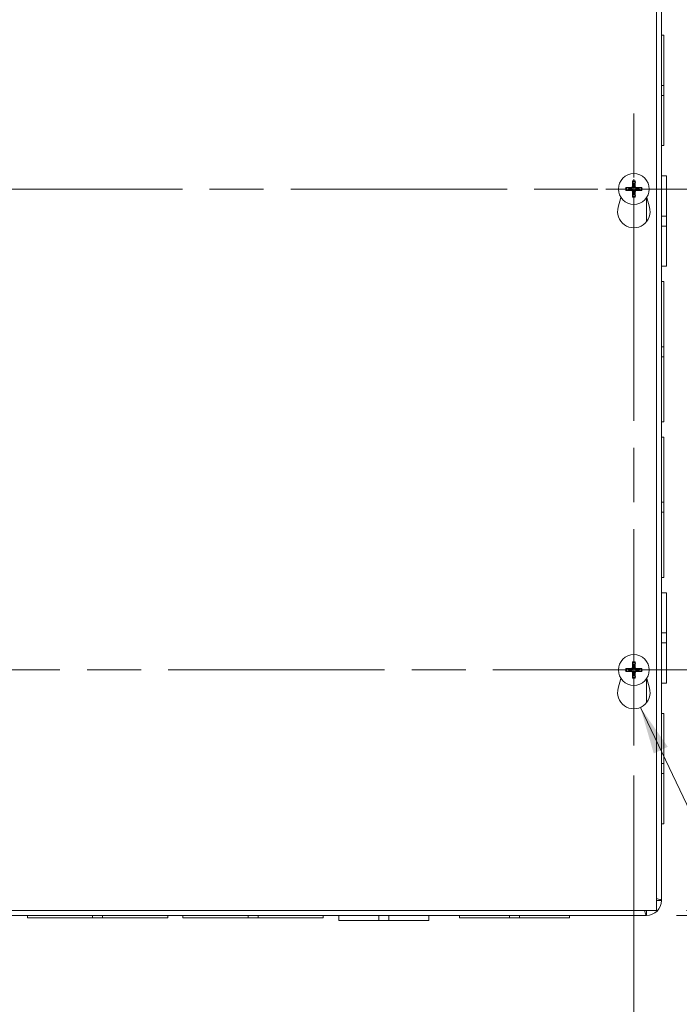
# Model space of a CAD drawing. Header units: inches. Extents: x 5.1 to 98.5, y 2.8 to 61.4.
# Tile 4 of 12: x 30.3 to 38.6, y 29 to 41.3. Entities that reach past the tile are written whole.
import ezdxf

# ---------------------------------------------------------------- set-up
doc = ezdxf.new("R2010")
doc.units = ezdxf.units.IN
doc.header["$LTSCALE"] = 6
doc.header["$MEASUREMENT"] = 0
doc.linetypes.add('CHAIN', pattern=[0.7087, 0.4724, -0.0591, 0.1181, -0.0591])
for name, color, linetype, lineweight in [('Center Mark (ANSI)', 7, 'Continuous', 5), ('Centerline (ANSI)', 7, 'Continuous', 5), ('Dimension (ANSI)', 7, 'Continuous', 5), ('Symbol (ANSI)', 7, 'Continuous', 5), ('Visible (ANSI)', 7, 'Continuous', 5), ('Visible Narrow (ANSI)', 7, 'Continuous', 5)]:
    doc.layers.add(name, color=color, linetype=linetype, lineweight=lineweight)
doc.styles.add('ROMANS', font='RomanS.shx')
doc.dimstyles.new('Default (ANSI)', dxfattribs={"dimscale": 6, "dimtxt": 0.08, "dimasz": 0.098425, "dimexe": 0.125, "dimexo": 0.0625, "dimgap": 0.031496, "dimtad": 0, "dimtih": 1, "dimtoh": 1, "dimrnd": 1e-08, "dimzin": 0, "dimdsep": 46, "dimtxsty": 'ROMANS', "dimcen": 0.09, "dimdle": 0.393701, "dimclrd": 256, "dimclre": 256, "dimclrt": 256, "dimadec": 0, "dimazin": 0, "dimtfac": 1.25, "dimtofl": 0, "dimtmove": 0, "dimatfit": 3, "dimfxl": 0, "dimtolj": 1, "dimtzin": 0, "dimlwd": -1, "dimlwe": -1, "dimarcsym": 0})
doc.dimstyles.new('Default (ANSI)$7', dxfattribs={"dimscale": 6, "dimtxt": 0.08, "dimasz": 0.098425, "dimexe": 0.125, "dimexo": 0.0625, "dimgap": 0.031496, "dimtad": 0, "dimtih": 1, "dimtoh": 1, "dimrnd": 1e-08, "dimzin": 0, "dimdsep": 46, "dimtxsty": 'ROMANS', "dimcen": 0.09, "dimdle": 0.393701, "dimclrd": 256, "dimclre": 256, "dimclrt": 256, "dimadec": 0, "dimazin": 0, "dimtfac": 1.25, "dimtofl": 0, "dimtmove": 0, "dimatfit": 3, "dimfxl": 0, "dimtolj": 1, "dimtzin": 0, "dimlwd": -1, "dimlwe": -1, "dimarcsym": 0})

# ---------------------------------------------------------------- blocks, each defined once
blk = doc.blocks.new('*D7')
at = {"layer": 'Defpoints', "color": 0}
for p in [(38.147, 42.265), (38.147, 30.14), (46.51, 30.14)]:
    blk.add_point(p, dxfattribs=at)
at = {"layer": 'Dimension (ANSI)'}
for p, q in [((38.522, 42.265), (47.26, 42.265)), ((46.51, 41.675), (46.51, 37.432)), ((46.51, 30.731), (46.51, 34.974)), ((38.522, 30.14), (47.26, 30.14))]:
    blk.add_line(p, q, dxfattribs=at)
for points in [[(46.411, 41.675), (46.608, 41.675), (46.51, 42.265)], [(46.411, 30.731), (46.608, 30.731), (46.51, 30.14)]]:
    blk.add_solid(points, dxfattribs=at)
at = {"layer": 'Dimension (ANSI)', "insert": (46.51, 36.203), "char_height": 0.48, "attachment_point": 5, "style": 'ROMANS'}
blk.add_mtext('\\A1;12.13\\PTUB\\PHEIGHT', dxfattribs=at)
blk = doc.blocks.new('*D8')
at = {"layer": 'Defpoints', "color": 0}
for p in [(38.271, 42.203), (38.271, 30.203), (42.534, 30.203)]:
    blk.add_point(p, dxfattribs=at)
at = {"layer": 'Dimension (ANSI)'}
for p, q in [((38.646, 42.203), (43.284, 42.203)), ((42.534, 41.612), (42.534, 37.432)), ((42.534, 30.793), (42.534, 34.974)), ((38.646, 30.203), (43.284, 30.203))]:
    blk.add_line(p, q, dxfattribs=at)
for points in [[(42.435, 41.612), (42.632, 41.612), (42.534, 42.203)], [(42.435, 30.793), (42.632, 30.793), (42.534, 30.203)]]:
    blk.add_solid(points, dxfattribs=at)
at = {"layer": 'Dimension (ANSI)', "insert": (42.534, 36.203), "char_height": 0.48, "attachment_point": 5, "style": 'ROMANS'}
blk.add_mtext('\\A1;12.00\\PLID\\PHEIGHT', dxfattribs=at)
blk = doc.blocks.new('*D9')
at = {"layer": 'Defpoints', "color": 0}
for p in [(38.147, 42.265), (38.271, 42.203), (40.726, 42.203)]:
    blk.add_point(p, dxfattribs=at)
at = {"layer": 'Dimension (ANSI)'}
for p, q in [((40.726, 42.856), (40.726, 45.671)), ((40.726, 45.671), (41.316, 45.671)), ((38.522, 42.265), (41.476, 42.265)), ((38.646, 42.203), (41.476, 42.203)), ((40.726, 41.612), (40.726, 41.022))]:
    blk.add_line(p, q, dxfattribs=at)
for points in [[(40.627, 42.856), (40.824, 42.856), (40.726, 42.265)], [(40.627, 41.612), (40.824, 41.612), (40.726, 42.203)]]:
    blk.add_solid(points, dxfattribs=at)
at = {"layer": 'Dimension (ANSI)', "insert": (42.534, 45.671), "char_height": 0.48, "attachment_point": 5, "style": 'ROMANS'}
blk.add_mtext('\\A1;(0.06)', dxfattribs=at)
blk = doc.blocks.new('*D10')
at = {"layer": 'Defpoints', "color": 0}
for p in [(26.552, 32.261), (37.99, 32.261), (37.99, 27.505)]:
    blk.add_point(p, dxfattribs=at)
at = {"layer": 'Dimension (ANSI)'}
for p, q in [((26.552, 31.886), (26.552, 26.755)), ((37.99, 31.886), (37.99, 26.755)), ((27.143, 27.505), (31.145, 27.505)), ((37.399, 27.505), (33.397, 27.505))]:
    blk.add_line(p, q, dxfattribs=at)
for points in [[(27.143, 27.604), (27.143, 27.407), (26.552, 27.505)], [(37.399, 27.604), (37.399, 27.407), (37.99, 27.505)]]:
    blk.add_solid(points, dxfattribs=at)
at = {"layer": 'Dimension (ANSI)', "insert": (32.271, 27.505), "char_height": 0.48, "attachment_point": 5, "style": 'ROMANS'}
blk.add_mtext('\\A1;11.44', dxfattribs=at)

msp = doc.modelspace()

# ---------------------------------------------------------------- linework, layer by layer
at = {"layer": 'Center Mark (ANSI)', "linetype": 'CHAIN', "ltscale": 0.174335}
for p, q in [((37.98982, 40.14482), (37.98982, 38.26082)), ((37.04782, 39.20282), (38.93182, 39.20282)), ((37.98982, 32.26082), (37.98982, 34.14482)), ((37.04782, 33.20282), (38.93182, 33.20282))]:
    msp.add_line(p, q, dxfattribs=at)
at = {"layer": 'Centerline (ANSI)', "linetype": 'CHAIN', "ltscale": 0.952448}
for p, q in [((37.98982, 32.26082), (37.98982, 40.14482)), ((25.61032, 39.20282), (38.93182, 39.20282)), ((38.93182, 33.20282), (25.61032, 33.20282))]:
    msp.add_line(p, q, dxfattribs=at)
at = {"layer": 'Visible (ANSI)'}
for p, q in [((38.27107, 42.20282), (38.27107, 30.20282)), ((38.33357, 42.07832), (38.33357, 30.32732)), ((38.33357, 41.12032), (38.36457, 41.12032)), ((38.36457, 41.12032), (38.36457, 40.49528)), ((38.36457, 40.49528), (38.33357, 40.49528)), ((38.36457, 40.37028), (38.36457, 40.49528)), ((38.33357, 40.37028), (38.36457, 40.37028)), ((38.36457, 40.37028), (38.36457, 39.74532)), ((38.33357, 39.74532), (38.36457, 39.74532)), ((38.33357, 39.36532), (38.39557, 39.36532)), ((38.39557, 39.36532), (38.39557, 38.8654)), ((37.92615, 39.21517), (37.89934, 39.22073)), ((37.89934, 39.18491), (37.92615, 39.19047)), ((37.97191, 39.29329), (37.97747, 39.26649)), ((38.00217, 39.26649), (38.00773, 39.29329)), ((38.08029, 39.22073), (38.05349, 39.21517)), ((38.05349, 39.19047), (38.08029, 39.18491)), ((37.7948, 38.97817), (37.82928, 39.09751)), ((37.97747, 39.13915), (37.97191, 39.11234)), ((38.00773, 39.11234), (38.00217, 39.13915)), ((38.15036, 39.09751), (38.18484, 38.97817)), ((38.33357, 38.8654), (38.39557, 38.8654)), ((38.39557, 38.74017), (38.39557, 38.8654)), ((38.33357, 38.74017), (38.39557, 38.74017)), ((38.39557, 38.74017), (38.39557, 38.24032)), ((38.33357, 38.24032), (38.39557, 38.24032)), ((38.33357, 38.04782), (38.36457, 38.04782)), ((38.36457, 38.04782), (38.36457, 37.23527)), ((38.36457, 37.23527), (38.33357, 37.23527)), ((38.36457, 37.11027), (38.36457, 37.23527)), ((38.33357, 37.11027), (38.36457, 37.11027)), ((38.36457, 37.11027), (38.36457, 36.29782)), ((38.33357, 36.29782), (38.36457, 36.29782)), ((38.33357, 36.10782), (38.36457, 36.10782)), ((38.36457, 36.10782), (38.36457, 35.29527)), ((38.36457, 35.29527), (38.33357, 35.29527)), ((38.36457, 35.17027), (38.36457, 35.29527)), ((38.33357, 35.17027), (38.36457, 35.17027)), ((38.36457, 35.17027), (38.36457, 34.35782)), ((38.33357, 34.35782), (38.36457, 34.35782)), ((38.33357, 34.16532), (38.39557, 34.16532)), ((38.39557, 34.16532), (38.39557, 33.6654)), ((38.33357, 33.6654), (38.39557, 33.6654)), ((38.39557, 33.54017), (38.39557, 33.6654)), ((38.33357, 33.54017), (38.39557, 33.54017)), ((38.39557, 33.54017), (38.39557, 33.04032)), ((37.97191, 33.29329), (37.97747, 33.26649)), ((38.00217, 33.26649), (38.00773, 33.29329)), ((37.92615, 33.21517), (37.89934, 33.22073)), ((37.89934, 33.18491), (37.92615, 33.19047)), ((38.08029, 33.22073), (38.05349, 33.21517)), ((38.05349, 33.19047), (38.08029, 33.18491)), ((37.7948, 32.97817), (37.82928, 33.09751)), ((37.97747, 33.13915), (37.97191, 33.11234)), ((38.00773, 33.11234), (38.00217, 33.13915)), ((38.15036, 33.09751), (38.18484, 32.97817)), ((38.33357, 33.04032), (38.39557, 33.04032)), ((38.33357, 32.66032), (38.36457, 32.66032)), ((38.36457, 32.66032), (38.36457, 32.03528)), ((38.36457, 32.03528), (38.33357, 32.03528)), ((38.36457, 31.91028), (38.36457, 32.03528)), ((38.33357, 31.91028), (38.36457, 31.91028)), ((38.36457, 31.91028), (38.36457, 31.28532)), ((38.33357, 31.28532), (38.36457, 31.28532)), ((38.27107, 30.20282), (26.27107, 30.20282)), ((38.14657, 30.14032), (26.39557, 30.14032)), ((30.42607, 30.14032), (30.42607, 30.10932)), ((31.23853, 30.10932), (30.42607, 30.10932)), ((31.23853, 30.14032), (31.23853, 30.10932)), ((31.23853, 30.10932), (31.36353, 30.10932)), ((31.36353, 30.10932), (31.36353, 30.14032)), ((32.17607, 30.10932), (31.36353, 30.10932)), ((32.17607, 30.14032), (32.17607, 30.10932)), ((32.36607, 30.14032), (32.36607, 30.10932)), ((33.17853, 30.10932), (32.36607, 30.10932)), ((33.17853, 30.14032), (33.17853, 30.10932)), ((33.17853, 30.10932), (33.30353, 30.10932)), ((33.30353, 30.10932), (33.30353, 30.14032)), ((34.11607, 30.10932), (33.30353, 30.10932)), ((34.11607, 30.14032), (34.11607, 30.10932)), ((34.30857, 30.14032), (34.30857, 30.07832)), ((34.80843, 30.14032), (34.80843, 30.07832)), ((34.93365, 30.14032), (34.93365, 30.07832)), ((35.43357, 30.14032), (35.43357, 30.07832)), ((35.81357, 30.14032), (35.81357, 30.10932)), ((36.43853, 30.10932), (35.81357, 30.10932)), ((36.43853, 30.14032), (36.43853, 30.10932)), ((36.43853, 30.10932), (36.56353, 30.10932)), ((36.56353, 30.10932), (36.56353, 30.14032)), ((37.18857, 30.10932), (36.56353, 30.10932)), ((37.18857, 30.14032), (37.18857, 30.10932)), ((34.80843, 30.07832), (34.30857, 30.07832)), ((34.80843, 30.07832), (34.93365, 30.07832)), ((35.43357, 30.07832), (34.93365, 30.07832))]:
    msp.add_line(p, q, dxfattribs=at)
for centre in [(37.98982, 39.20282), (37.98982, 33.20282)]:
    msp.add_circle(centre, 0.192, dxfattribs=at)
for centre, radius, start, end in [((37.98982, 39.20282), 0.06486, 169.02212, 190.97788), ((37.98982, 39.20282), 0.06486, 79.02212, 100.97788), ((37.98982, 39.20282), 0.06486, 349.02212, 10.97788), ((37.98982, 39.20282), 0.06486, 259.02212, 280.97788), ((37.98982, 38.92182), 0.203, 163.884171, 16.115829), ((37.98982, 33.20282), 0.06486, 169.02212, 190.97788), ((37.98982, 33.20282), 0.06486, 79.02212, 100.97788), ((37.98982, 33.20282), 0.06486, 349.02212, 10.97788), ((37.98982, 33.20282), 0.06486, 259.02212, 280.97788), ((37.98982, 32.92182), 0.203, 163.884171, 16.115829), ((38.14657, 30.32732), 0.187, 270, 0), ((38.14657, 30.32732), 0.125, 354.8736, 0), ((38.14657, 30.32732), 0.125, 270, 275.1264)]:
    msp.add_arc(centre, radius, start, end, dxfattribs=at)
for centre, major_axis, start_param, end_param in [((37.9944, 39.20295), (0.00712, -0.25386), 4.30043435, 4.58502232), ((37.98524, 39.20295), (0.00712, 0.25386), 4.83975564, 5.12434361), ((37.98969, 39.19824), (-0.25386, 0.00712), 4.83975564, 5.12434361), ((37.98969, 39.2074), (0.25386, 0.00712), 4.30043435, 4.58502232), ((37.98995, 39.19824), (-0.25386, -0.00712), 4.30043435, 4.58502232), ((37.98995, 39.2074), (0.25386, -0.00712), 4.83975564, 5.12434361), ((37.9944, 39.20269), (-0.00712, -0.25386), 4.83975564, 5.12434361), ((37.98524, 39.20269), (-0.00712, 0.25386), 4.30043435, 4.58502232), ((37.9944, 33.20295), (0.00712, -0.25386), 4.30043435, 4.58502232), ((37.98524, 33.20295), (0.00712, 0.25386), 4.83975564, 5.12434361), ((37.98969, 33.19824), (-0.25386, 0.00712), 4.83975564, 5.12434361), ((37.98969, 33.2074), (0.25386, 0.00712), 4.30043435, 4.58502232), ((37.9944, 33.20269), (-0.00712, -0.25386), 4.83975564, 5.12434361), ((37.98524, 33.20269), (-0.00712, 0.25386), 4.30043435, 4.58502232), ((37.98995, 33.19824), (-0.25386, -0.00712), 4.30043435, 4.58502232), ((37.98995, 33.2074), (0.25386, -0.00712), 4.83975564, 5.12434361)]:
    msp.add_ellipse(centre, major_axis=major_axis, ratio=0.08715574, start_param=start_param, end_param=end_param, dxfattribs=at)
for points, knots in [([(37.97191, 39.29329), (37.97183, 39.29367), (37.97175, 39.29423), (37.9716, 39.29552), (37.97151, 39.29653), (37.97139, 39.29842), (37.97134, 39.29962), (37.97128, 39.30168), (37.97127, 39.30289), (37.97127, 39.3039), (37.97127, 39.30396), (37.97127, 39.30402)], [0.0712949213, 0.0712949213, 0.0712949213, 0.0712949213, 0.0775604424, 0.0775604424, 0.0853000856, 0.0853000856, 0.0931299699, 0.0931299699, 0.1009657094, 0.1009657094, 0.101461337, 0.101461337, 0.101461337, 0.101461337]), ([(38.00836, 39.30402), (38.00836, 39.30396), (38.00836, 39.3039), (38.00837, 39.30289), (38.00836, 39.30168), (38.0083, 39.29962), (38.00825, 39.29842), (38.00813, 39.29653), (38.00804, 39.29552), (38.00789, 39.29423), (38.00781, 39.29367), (38.00773, 39.29329)], [0.0228816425, 0.0228816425, 0.0228816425, 0.0228816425, 0.02337727, 0.02337727, 0.0312130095, 0.0312130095, 0.0390428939, 0.0390428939, 0.0467825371, 0.0467825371, 0.0530480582, 0.0530480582, 0.0530480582, 0.0530480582]), ([(37.88861, 39.22136), (37.88867, 39.22136), (37.88873, 39.22136), (37.88975, 39.22137), (37.89096, 39.22136), (37.89301, 39.2213), (37.89422, 39.22125), (37.89611, 39.22112), (37.89712, 39.22104), (37.89841, 39.22089), (37.89896, 39.2208), (37.89934, 39.22073)], [0.0228816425, 0.0228816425, 0.0228816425, 0.0228816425, 0.02337727, 0.02337727, 0.0312130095, 0.0312130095, 0.0390428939, 0.0390428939, 0.0467825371, 0.0467825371, 0.0530480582, 0.0530480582, 0.0530480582, 0.0530480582]), ([(37.89934, 39.18491), (37.89896, 39.18483), (37.89841, 39.18475), (37.89712, 39.1846), (37.89611, 39.18451), (37.89422, 39.18439), (37.89301, 39.18433), (37.89096, 39.18428), (37.88975, 39.18426), (37.88873, 39.18427), (37.88867, 39.18427), (37.88861, 39.18427)], [0.0712949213, 0.0712949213, 0.0712949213, 0.0712949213, 0.0775604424, 0.0775604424, 0.0853000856, 0.0853000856, 0.0931299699, 0.0931299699, 0.1009657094, 0.1009657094, 0.101461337, 0.101461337, 0.101461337, 0.101461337]), ([(37.97982, 39.23481), (37.97999, 39.23243), (37.97974, 39.22995), (37.97871, 39.2262), (37.97806, 39.22454), (37.97628, 39.22141), (37.97514, 39.21994), (37.9727, 39.21749), (37.97122, 39.21636), (37.96809, 39.21458), (37.96644, 39.21392), (37.96268, 39.2129), (37.96021, 39.21265), (37.95783, 39.21282)], [0.2359932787, 0.2359932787, 0.2359932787, 0.2359932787, 0.2549328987, 0.2549328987, 0.2681126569, 0.2681126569, 0.2812924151, 0.2812924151, 0.2944721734, 0.2944721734, 0.3076519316, 0.3076519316, 0.3265915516, 0.3265915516, 0.3265915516, 0.3265915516]), ([(37.95783, 39.19281), (37.96021, 39.19299), (37.96268, 39.19274), (37.96644, 39.19171), (37.96809, 39.19106), (37.97122, 39.18928), (37.9727, 39.18814), (37.97514, 39.1857), (37.97628, 39.18422), (37.97806, 39.18109), (37.97871, 39.17944), (37.97974, 39.17568), (37.97999, 39.17321), (37.97982, 39.17083)], [0.2359932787, 0.2359932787, 0.2359932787, 0.2359932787, 0.2549328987, 0.2549328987, 0.2681126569, 0.2681126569, 0.2812924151, 0.2812924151, 0.2944721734, 0.2944721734, 0.3076519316, 0.3076519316, 0.3265915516, 0.3265915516, 0.3265915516, 0.3265915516]), ([(37.97155, 39.23458), (37.97158, 39.23294), (37.97129, 39.23119), (37.97002, 39.22793), (37.96905, 39.22643), (37.96679, 39.22404), (37.96534, 39.22299), (37.96217, 39.22155), (37.96043, 39.22116), (37.95855, 39.22109), (37.95831, 39.22108), (37.95806, 39.22109)], [0, 0, 0, 0, 0.0125584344, 0.0125584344, 0.0251168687, 0.0251168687, 0.0376591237, 0.0376591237, 0.0502013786, 0.0502013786, 0.052067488, 0.052067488, 0.052067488, 0.052067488]), ([(37.95806, 39.18455), (37.95969, 39.18458), (37.96145, 39.18428), (37.96471, 39.18302), (37.96621, 39.18205), (37.9686, 39.17979), (37.96965, 39.17834), (37.97109, 39.17516), (37.97148, 39.17343), (37.97155, 39.17155), (37.97155, 39.17131), (37.97155, 39.17106)], [0, 0, 0, 0, 0.0125584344, 0.0125584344, 0.0251168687, 0.0251168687, 0.0376591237, 0.0376591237, 0.0502013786, 0.0502013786, 0.0520674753, 0.0520674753, 0.0520674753, 0.0520674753]), ([(38.02181, 39.21282), (38.01943, 39.21265), (38.01696, 39.2129), (38.0132, 39.21392), (38.01154, 39.21458), (38.00841, 39.21636), (38.00694, 39.21749), (38.0045, 39.21994), (38.00336, 39.22141), (38.00158, 39.22454), (38.00092, 39.2262), (37.9999, 39.22995), (37.99965, 39.23243), (37.99982, 39.23481)], [0.2359932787, 0.2359932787, 0.2359932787, 0.2359932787, 0.2549328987, 0.2549328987, 0.2681126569, 0.2681126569, 0.2812924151, 0.2812924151, 0.2944721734, 0.2944721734, 0.3076519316, 0.3076519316, 0.3265915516, 0.3265915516, 0.3265915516, 0.3265915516]), ([(37.99982, 39.17083), (37.99965, 39.17321), (37.9999, 39.17568), (38.00092, 39.17944), (38.00158, 39.18109), (38.00336, 39.18422), (38.0045, 39.1857), (38.00694, 39.18814), (38.00841, 39.18928), (38.01154, 39.19106), (38.0132, 39.19171), (38.01696, 39.19274), (38.01943, 39.19299), (38.02181, 39.19281)], [0.2359932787, 0.2359932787, 0.2359932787, 0.2359932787, 0.2549328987, 0.2549328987, 0.2681126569, 0.2681126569, 0.2812924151, 0.2812924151, 0.2944721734, 0.2944721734, 0.3076519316, 0.3076519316, 0.3265915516, 0.3265915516, 0.3265915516, 0.3265915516]), ([(38.00809, 39.17106), (38.00806, 39.17269), (38.00835, 39.17445), (38.00961, 39.1777), (38.01059, 39.1792), (38.01285, 39.1816), (38.01429, 39.18265), (38.01747, 39.18409), (38.01921, 39.18448), (38.02109, 39.18455), (38.02133, 39.18455), (38.02158, 39.18455)], [0, 0, 0, 0, 0.0125556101, 0.0125556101, 0.0251112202, 0.0251112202, 0.0376562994, 0.0376562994, 0.0502013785, 0.0502013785, 0.0520674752, 0.0520674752, 0.0520674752, 0.0520674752]), ([(38.02158, 39.22109), (38.01994, 39.22106), (38.01819, 39.22135), (38.01493, 39.22261), (38.01343, 39.22358), (38.01104, 39.22585), (38.00999, 39.22729), (38.00855, 39.23047), (38.00816, 39.23221), (38.00809, 39.23408), (38.00808, 39.23433), (38.00809, 39.23458)], [0, 0, 0, 0, 0.0125584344, 0.0125584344, 0.0251168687, 0.0251168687, 0.0376591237, 0.0376591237, 0.0502013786, 0.0502013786, 0.0520674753, 0.0520674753, 0.0520674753, 0.0520674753]), ([(38.08029, 39.22073), (38.08067, 39.2208), (38.08123, 39.22089), (38.08252, 39.22104), (38.08353, 39.22112), (38.08542, 39.22125), (38.08663, 39.2213), (38.08868, 39.22136), (38.08989, 39.22137), (38.0909, 39.22136), (38.09096, 39.22136), (38.09102, 39.22136)], [0.0712949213, 0.0712949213, 0.0712949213, 0.0712949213, 0.0775604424, 0.0775604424, 0.0853000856, 0.0853000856, 0.0931299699, 0.0931299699, 0.1009657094, 0.1009657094, 0.101461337, 0.101461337, 0.101461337, 0.101461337]), ([(38.09102, 39.18427), (38.09096, 39.18427), (38.0909, 39.18427), (38.08989, 39.18426), (38.08868, 39.18428), (38.08663, 39.18433), (38.08542, 39.18439), (38.08353, 39.18451), (38.08252, 39.1846), (38.08123, 39.18475), (38.08067, 39.18483), (38.08029, 39.18491)], [0.0228816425, 0.0228816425, 0.0228816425, 0.0228816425, 0.02337727, 0.02337727, 0.0312130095, 0.0312130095, 0.0390428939, 0.0390428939, 0.0467825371, 0.0467825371, 0.0530480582, 0.0530480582, 0.0530480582, 0.0530480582]), ([(37.97127, 39.10161), (37.97127, 39.10167), (37.97127, 39.10173), (37.97127, 39.10275), (37.97128, 39.10396), (37.97134, 39.10601), (37.97139, 39.10722), (37.97151, 39.1091), (37.9716, 39.11012), (37.97175, 39.11141), (37.97183, 39.11196), (37.97191, 39.11234)], [0.0228816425, 0.0228816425, 0.0228816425, 0.0228816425, 0.02337727, 0.02337727, 0.0312130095, 0.0312130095, 0.0390428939, 0.0390428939, 0.0467825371, 0.0467825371, 0.0530480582, 0.0530480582, 0.0530480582, 0.0530480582]), ([(38.00773, 39.11234), (38.00781, 39.11196), (38.00789, 39.11141), (38.00804, 39.11012), (38.00813, 39.1091), (38.00825, 39.10722), (38.0083, 39.10601), (38.00836, 39.10396), (38.00837, 39.10275), (38.00836, 39.10173), (38.00836, 39.10167), (38.00836, 39.10161)], [0.0712949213, 0.0712949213, 0.0712949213, 0.0712949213, 0.0775604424, 0.0775604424, 0.0853000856, 0.0853000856, 0.0931299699, 0.0931299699, 0.1009657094, 0.1009657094, 0.101461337, 0.101461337, 0.101461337, 0.101461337]), ([(37.97191, 33.29329), (37.97183, 33.29367), (37.97175, 33.29423), (37.9716, 33.29552), (37.97151, 33.29653), (37.97139, 33.29842), (37.97134, 33.29962), (37.97128, 33.30168), (37.97127, 33.30289), (37.97127, 33.3039), (37.97127, 33.30396), (37.97127, 33.30402)], [0.0712949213, 0.0712949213, 0.0712949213, 0.0712949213, 0.0775604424, 0.0775604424, 0.0853000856, 0.0853000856, 0.0931299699, 0.0931299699, 0.1009657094, 0.1009657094, 0.101461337, 0.101461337, 0.101461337, 0.101461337]), ([(38.00836, 33.30402), (38.00836, 33.30396), (38.00836, 33.3039), (38.00837, 33.30289), (38.00836, 33.30168), (38.0083, 33.29962), (38.00825, 33.29842), (38.00813, 33.29653), (38.00804, 33.29552), (38.00789, 33.29423), (38.00781, 33.29367), (38.00773, 33.29329)], [0.0228816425, 0.0228816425, 0.0228816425, 0.0228816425, 0.02337727, 0.02337727, 0.0312130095, 0.0312130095, 0.0390428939, 0.0390428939, 0.0467825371, 0.0467825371, 0.0530480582, 0.0530480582, 0.0530480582, 0.0530480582]), ([(37.88861, 33.22136), (37.88867, 33.22136), (37.88873, 33.22136), (37.88975, 33.22137), (37.89096, 33.22136), (37.89301, 33.2213), (37.89422, 33.22125), (37.89611, 33.22112), (37.89712, 33.22104), (37.89841, 33.22089), (37.89896, 33.2208), (37.89934, 33.22073)], [0.0228816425, 0.0228816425, 0.0228816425, 0.0228816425, 0.02337727, 0.02337727, 0.0312130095, 0.0312130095, 0.0390428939, 0.0390428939, 0.0467825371, 0.0467825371, 0.0530480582, 0.0530480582, 0.0530480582, 0.0530480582]), ([(37.89934, 33.18491), (37.89896, 33.18483), (37.89841, 33.18475), (37.89712, 33.1846), (37.89611, 33.18451), (37.89422, 33.18439), (37.89301, 33.18433), (37.89096, 33.18428), (37.88975, 33.18426), (37.88873, 33.18427), (37.88867, 33.18427), (37.88861, 33.18427)], [0.0712949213, 0.0712949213, 0.0712949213, 0.0712949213, 0.0775604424, 0.0775604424, 0.0853000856, 0.0853000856, 0.0931299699, 0.0931299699, 0.1009657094, 0.1009657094, 0.101461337, 0.101461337, 0.101461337, 0.101461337]), ([(37.97982, 33.23481), (37.97999, 33.23243), (37.97974, 33.22995), (37.97871, 33.2262), (37.97806, 33.22454), (37.97628, 33.22141), (37.97514, 33.21994), (37.9727, 33.21749), (37.97122, 33.21636), (37.96809, 33.21458), (37.96644, 33.21392), (37.96268, 33.2129), (37.96021, 33.21265), (37.95783, 33.21282)], [0.2359932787, 0.2359932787, 0.2359932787, 0.2359932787, 0.2549328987, 0.2549328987, 0.2681126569, 0.2681126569, 0.2812924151, 0.2812924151, 0.2944721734, 0.2944721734, 0.3076519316, 0.3076519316, 0.3265915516, 0.3265915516, 0.3265915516, 0.3265915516]), ([(37.95783, 33.19281), (37.96021, 33.19299), (37.96268, 33.19274), (37.96644, 33.19171), (37.96809, 33.19106), (37.97122, 33.18928), (37.9727, 33.18814), (37.97514, 33.1857), (37.97628, 33.18422), (37.97806, 33.18109), (37.97871, 33.17944), (37.97974, 33.17568), (37.97999, 33.17321), (37.97982, 33.17083)], [0.2359932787, 0.2359932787, 0.2359932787, 0.2359932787, 0.2549328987, 0.2549328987, 0.2681126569, 0.2681126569, 0.2812924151, 0.2812924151, 0.2944721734, 0.2944721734, 0.3076519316, 0.3076519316, 0.3265915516, 0.3265915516, 0.3265915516, 0.3265915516]), ([(37.97155, 33.23458), (37.97158, 33.23294), (37.97129, 33.23119), (37.97002, 33.22793), (37.96905, 33.22643), (37.96679, 33.22404), (37.96534, 33.22299), (37.96217, 33.22155), (37.96043, 33.22116), (37.95855, 33.22109), (37.95831, 33.22108), (37.95806, 33.22109)], [0, 0, 0, 0, 0.0125584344, 0.0125584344, 0.0251168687, 0.0251168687, 0.0376591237, 0.0376591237, 0.0502013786, 0.0502013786, 0.052067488, 0.052067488, 0.052067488, 0.052067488]), ([(37.95806, 33.18455), (37.95969, 33.18458), (37.96145, 33.18428), (37.96471, 33.18302), (37.96621, 33.18205), (37.9686, 33.17979), (37.96965, 33.17834), (37.97109, 33.17516), (37.97148, 33.17343), (37.97155, 33.17155), (37.97155, 33.17131), (37.97155, 33.17106)], [0, 0, 0, 0, 0.0125584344, 0.0125584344, 0.0251168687, 0.0251168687, 0.0376591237, 0.0376591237, 0.0502013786, 0.0502013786, 0.0520674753, 0.0520674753, 0.0520674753, 0.0520674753]), ([(38.02181, 33.21282), (38.01943, 33.21265), (38.01696, 33.2129), (38.0132, 33.21392), (38.01154, 33.21458), (38.00841, 33.21636), (38.00694, 33.21749), (38.0045, 33.21994), (38.00336, 33.22141), (38.00158, 33.22454), (38.00092, 33.2262), (37.9999, 33.22995), (37.99965, 33.23243), (37.99982, 33.23481)], [0.2359932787, 0.2359932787, 0.2359932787, 0.2359932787, 0.2549328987, 0.2549328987, 0.2681126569, 0.2681126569, 0.2812924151, 0.2812924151, 0.2944721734, 0.2944721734, 0.3076519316, 0.3076519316, 0.3265915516, 0.3265915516, 0.3265915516, 0.3265915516]), ([(37.99982, 33.17083), (37.99965, 33.17321), (37.9999, 33.17568), (38.00092, 33.17944), (38.00158, 33.18109), (38.00336, 33.18422), (38.0045, 33.1857), (38.00694, 33.18814), (38.00841, 33.18928), (38.01154, 33.19106), (38.0132, 33.19171), (38.01696, 33.19274), (38.01943, 33.19299), (38.02181, 33.19281)], [0.2359932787, 0.2359932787, 0.2359932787, 0.2359932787, 0.2549328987, 0.2549328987, 0.2681126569, 0.2681126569, 0.2812924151, 0.2812924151, 0.2944721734, 0.2944721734, 0.3076519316, 0.3076519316, 0.3265915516, 0.3265915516, 0.3265915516, 0.3265915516]), ([(38.00809, 33.17106), (38.00806, 33.17269), (38.00835, 33.17445), (38.00961, 33.1777), (38.01059, 33.1792), (38.01285, 33.1816), (38.01429, 33.18265), (38.01747, 33.18409), (38.01921, 33.18448), (38.02109, 33.18455), (38.02133, 33.18455), (38.02158, 33.18455)], [0, 0, 0, 0, 0.0125556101, 0.0125556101, 0.0251112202, 0.0251112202, 0.0376562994, 0.0376562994, 0.0502013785, 0.0502013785, 0.0520674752, 0.0520674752, 0.0520674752, 0.0520674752]), ([(38.02158, 33.22109), (38.01994, 33.22106), (38.01819, 33.22135), (38.01493, 33.22261), (38.01343, 33.22358), (38.01104, 33.22585), (38.00999, 33.22729), (38.00855, 33.23047), (38.00816, 33.23221), (38.00809, 33.23408), (38.00808, 33.23433), (38.00809, 33.23458)], [0, 0, 0, 0, 0.0125584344, 0.0125584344, 0.0251168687, 0.0251168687, 0.0376591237, 0.0376591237, 0.0502013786, 0.0502013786, 0.0520674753, 0.0520674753, 0.0520674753, 0.0520674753]), ([(38.08029, 33.22073), (38.08067, 33.2208), (38.08123, 33.22089), (38.08252, 33.22104), (38.08353, 33.22112), (38.08542, 33.22125), (38.08663, 33.2213), (38.08868, 33.22136), (38.08989, 33.22137), (38.0909, 33.22136), (38.09096, 33.22136), (38.09102, 33.22136)], [0.0712949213, 0.0712949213, 0.0712949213, 0.0712949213, 0.0775604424, 0.0775604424, 0.0853000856, 0.0853000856, 0.0931299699, 0.0931299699, 0.1009657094, 0.1009657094, 0.101461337, 0.101461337, 0.101461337, 0.101461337]), ([(38.09102, 33.18427), (38.09096, 33.18427), (38.0909, 33.18427), (38.08989, 33.18426), (38.08868, 33.18428), (38.08663, 33.18433), (38.08542, 33.18439), (38.08353, 33.18451), (38.08252, 33.1846), (38.08123, 33.18475), (38.08067, 33.18483), (38.08029, 33.18491)], [0.0228816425, 0.0228816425, 0.0228816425, 0.0228816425, 0.02337727, 0.02337727, 0.0312130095, 0.0312130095, 0.0390428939, 0.0390428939, 0.0467825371, 0.0467825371, 0.0530480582, 0.0530480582, 0.0530480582, 0.0530480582]), ([(37.97127, 33.10161), (37.97127, 33.10167), (37.97127, 33.10173), (37.97127, 33.10275), (37.97128, 33.10396), (37.97134, 33.10601), (37.97139, 33.10722), (37.97151, 33.1091), (37.9716, 33.11012), (37.97175, 33.11141), (37.97183, 33.11196), (37.97191, 33.11234)], [0.0228816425, 0.0228816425, 0.0228816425, 0.0228816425, 0.02337727, 0.02337727, 0.0312130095, 0.0312130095, 0.0390428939, 0.0390428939, 0.0467825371, 0.0467825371, 0.0530480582, 0.0530480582, 0.0530480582, 0.0530480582]), ([(38.00773, 33.11234), (38.00781, 33.11196), (38.00789, 33.11141), (38.00804, 33.11012), (38.00813, 33.1091), (38.00825, 33.10722), (38.0083, 33.10601), (38.00836, 33.10396), (38.00837, 33.10275), (38.00836, 33.10173), (38.00836, 33.10167), (38.00836, 33.10161)], [0.0712949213, 0.0712949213, 0.0712949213, 0.0712949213, 0.0775604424, 0.0775604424, 0.0853000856, 0.0853000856, 0.0931299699, 0.0931299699, 0.1009657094, 0.1009657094, 0.101461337, 0.101461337, 0.101461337, 0.101461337]), ([(38.12287, 30.20292), (38.12493, 30.19264), (38.127, 30.18337), (38.12906, 30.17537), (38.1349, 30.15276), (38.14073, 30.14032), (38.14657, 30.14032)], [0.728532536, 0.728532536, 0.728532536, 0.728532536, 0.948488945, 0.948488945, 0.948488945, 1.570796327, 1.570796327, 1.570796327, 1.570796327])]:
    msp.add_open_spline(points, degree=3, knots=knots, dxfattribs=at)
for points, weights in [([(37.95783, 39.21282), (37.94707, 39.21361), (37.92615, 39.21517)], [1.76946736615, 1.40669277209, 1]), ([(37.92615, 39.19047), (37.94707, 39.19202), (37.95783, 39.19281)], [1, 1.40669277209, 1.76946736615]), ([(37.97747, 39.26649), (37.97902, 39.24557), (37.97982, 39.23481)], [1, 1.40669277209, 1.76946736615]), ([(37.99982, 39.23481), (38.00061, 39.24557), (38.00217, 39.26649)], [1.76946736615, 1.40669277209, 1]), ([(38.05349, 39.21517), (38.03257, 39.21361), (38.02181, 39.21282)], [1, 1.40669277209, 1.76946736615]), ([(38.02181, 39.19281), (38.03257, 39.19202), (38.05349, 39.19047)], [1.76946736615, 1.40669277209, 1]), ([(37.97982, 39.17083), (37.97902, 39.16007), (37.97747, 39.13915)], [1.76946736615, 1.40669277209, 1]), ([(38.00217, 39.13915), (38.00061, 39.16007), (37.99982, 39.17083)], [1, 1.40669277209, 1.76946736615]), ([(37.95783, 33.21282), (37.94707, 33.21361), (37.92615, 33.21517)], [1.76946736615, 1.40669277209, 1]), ([(37.92615, 33.19047), (37.94707, 33.19202), (37.95783, 33.19281)], [1, 1.40669277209, 1.76946736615]), ([(37.97747, 33.26649), (37.97902, 33.24557), (37.97982, 33.23481)], [1, 1.40669277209, 1.76946736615]), ([(37.97982, 33.17083), (37.97902, 33.16007), (37.97747, 33.13915)], [1.76946736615, 1.40669277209, 1]), ([(37.99982, 33.23481), (38.00061, 33.24557), (38.00217, 33.26649)], [1.76946736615, 1.40669277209, 1]), ([(38.00217, 33.13915), (38.00061, 33.16007), (37.99982, 33.17083)], [1, 1.40669277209, 1.76946736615]), ([(38.05349, 33.21517), (38.03257, 33.21361), (38.02181, 33.21282)], [1, 1.40669277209, 1.76946736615]), ([(38.02181, 33.19281), (38.03257, 33.19202), (38.05349, 33.19047)], [1.76946736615, 1.40669277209, 1])]:
    msp.add_rational_spline(points, weights, degree=2, dxfattribs=at)
for points in [[(38.33357, 30.32732), (38.33357, 30.33522), (38.30995, 30.34312), (38.27102, 30.35101)], [(38.27157, 30.32732), (38.27157, 30.32816), (38.27139, 30.329), (38.27103, 30.32983)], [(38.33357, 30.32732), (38.3129, 30.32732), (38.29224, 30.32732), (38.27157, 30.32732)], [(38.14657, 30.20232), (38.14573, 30.20232), (38.14489, 30.2025), (38.14405, 30.20285)], [(38.14657, 30.20232), (38.14657, 30.18165), (38.14657, 30.16098), (38.14657, 30.14032)]]:
    msp.add_open_spline(points, degree=3, dxfattribs=at)
at = {"layer": 'Visible Narrow (ANSI)'}
for p, q in [((37.95806, 39.22109), (37.95783, 39.21282)), ((37.95806, 39.18455), (37.95783, 39.19281)), ((37.97155, 39.23458), (37.97982, 39.23481)), ((38.00809, 39.23458), (37.99982, 39.23481)), ((38.02158, 39.22109), (38.02181, 39.21282)), ((38.02158, 39.18455), (38.02181, 39.19281)), ((37.97155, 39.17106), (37.97982, 39.17083)), ((38.00809, 39.17106), (37.99982, 39.17083)), ((38.14657, 38.79283), (38.14657, 39.09194)), ((37.95806, 33.22109), (37.95783, 33.21282)), ((37.95806, 33.18455), (37.95783, 33.19281)), ((37.97155, 33.23458), (37.97982, 33.23481)), ((37.97155, 33.17106), (37.97982, 33.17083)), ((38.00809, 33.23458), (37.99982, 33.23481)), ((38.00809, 33.17106), (37.99982, 33.17083)), ((38.02158, 33.22109), (38.02181, 33.21282)), ((38.02158, 33.18455), (38.02181, 33.19281)), ((38.14657, 32.79283), (38.14657, 33.09194))]:
    msp.add_line(p, q, dxfattribs=at)
for centre, radius, start, end in [((37.98982, 39.20282), 0.10289, 79.616494, 100.383506), ((37.98982, 39.20282), 0.10289, 169.616494, 190.383506), ((37.98982, 39.20282), 0.09223, 168.80418, 191.19582), ((37.98982, 39.20282), 0.09223, 78.80418, 101.19582), ((37.98982, 39.20282), 0.09223, 348.80418, 11.19582), ((37.98982, 39.20282), 0.10289, 349.616494, 10.383506), ((37.98982, 39.20282), 0.10289, 259.616494, 280.383506), ((37.98982, 39.20282), 0.09223, 258.80418, 281.19582), ((37.98982, 33.20282), 0.10289, 79.616494, 100.383506), ((37.98982, 33.20282), 0.09223, 78.80418, 101.19582), ((37.98982, 33.20282), 0.10289, 169.616494, 190.383506), ((37.98982, 33.20282), 0.09223, 168.80418, 191.19582), ((37.98982, 33.20282), 0.09223, 348.80418, 11.19582), ((37.98982, 33.20282), 0.10289, 349.616494, 10.383506), ((37.98982, 33.20282), 0.10289, 259.616494, 280.383506), ((37.98982, 33.20282), 0.09223, 258.80418, 281.19582)]:
    msp.add_arc(centre, radius, start, end, dxfattribs=at)

# ---------------------------------------------------------------- dimensions: what is measured, and where the dimension line sits
at = {"layer": 'Dimension (ANSI)'}
for base, p1, p2, text, override, picture, middle in [((40.72564, 42.20282), (38.14657, 42.26532), (38.27107, 42.20282), '(<>)', {"dimgap": 0.031496, "dimdec": 2, "dimtol": 0, "dimlim": 0, "dimtp": 0, "dimtm": 0, "dimtdec": 2, "dimatfit": 1}, '*D9', (42.53374, 45.67093)), ((46.5096061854, 30.1403176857), (38.1465690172, 42.2653176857), (38.1465690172, 30.1403176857), '<>\\PTUB\\PHEIGHT', {"dimdec": 2, "dimtp": 0, "dimtm": 0, "dimtdec": 2, "dimatfit": 1}, '*D7', (46.5096061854, 36.2028176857)), ((42.53374, 30.20282), (38.27107, 42.20282), (38.27107, 30.20282), '<>\\PLID\\PHEIGHT', {"dimdec": 2, "dimtp": 0, "dimtm": 0, "dimtdec": 2, "dimatfit": 1}, '*D8', (42.53374, 36.20282))]:
    dim = msp.add_linear_dim(base=base, p1=p1, p2=p2, angle=270, text=text, dimstyle='Default (ANSI)', override=override, dxfattribs=at)
    dim.commit()
    dim.dimension.update_dxf_attribs({"geometry": picture, "text_midpoint": middle, "dimtype": 160})
dim = msp.add_linear_dim(base=(37.98982, 27.5052), p1=(26.55232, 32.26082), p2=(37.98982, 32.26082), dimstyle='Default (ANSI)', override={"dimtih": 0, "dimtoh": 0, "dimdec": 2, "dimtp": 0, "dimtm": 0, "dimtdec": 2, "dimatfit": 1}, dxfattribs=at)
dim.commit()
dim.dimension.update_dxf_attribs({"geometry": '*D10', "text_midpoint": (32.27107, 27.5052), "dimtype": 160})

# ---------------------------------------------------------------- leaders
at = {"layer": 'Symbol (ANSI)', "annotation_type": 0, "has_hookline": 1, "hookline_direction": 0, "text_width": 4.22857}
msp.add_leader([(38.0716, 32.73602), (41.01158, 26.56781), (41.60213, 26.56781)], dimstyle='Default (ANSI)$7', override={"dimtad": 0}, dxfattribs=at)

doc.saveas('drawing.dxf')
